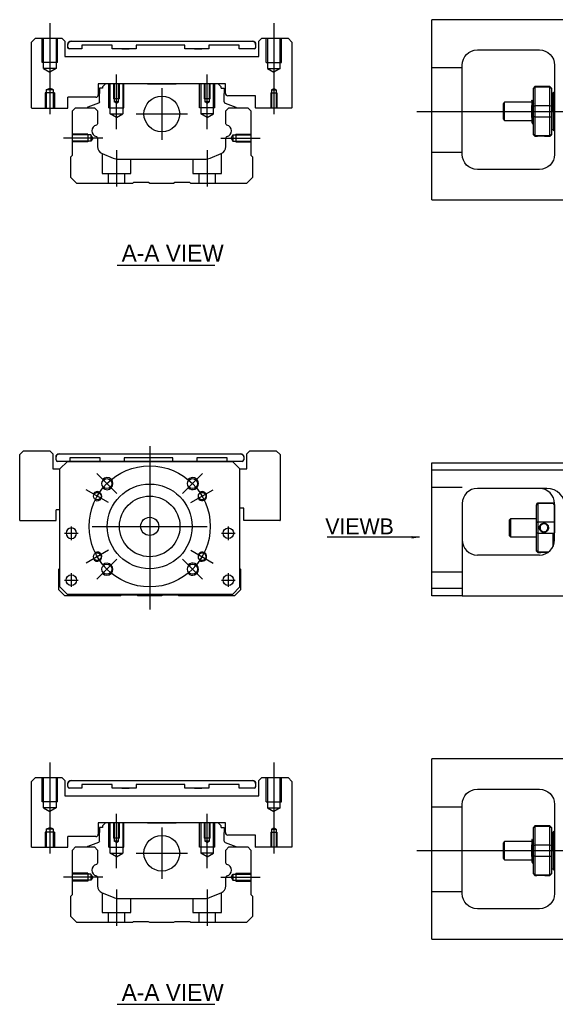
# Model space of a CAD drawing. Header units: millimetres. Extents: x -257 to 3135, y -1556 to 860.
# Tile 213 of 256: x -227 to -50, y -644 to -319. Entities that reach past the tile are written whole.
import ezdxf
from ezdxf.lldxf.tags import DXFTag

# ---------------------------------------------------------------- set-up
doc = ezdxf.new("R2010")
doc.units = ezdxf.units.MM
doc.layers.get('0').update_dxf_attribs({"linetype": 'CONTINUOUS'})
doc.styles.add('CHN', font='txt')
doc.styles.add('DIM-7', font='SIMPLEX.shx', dxfattribs={"width": 0.7, "bigfont": 'chineset.shx'})
tags = doc.linetypes.add('DASHED', pattern=[25.72, 12.86, -12.86]).pattern_tags.tags
tags[6:7] = [DXFTag(74, 4), DXFTag(75, 0), DXFTag(340, '0'), DXFTag(46, 0.0), DXFTag(50, 0.0), DXFTag(44, 0.0), DXFTag(45, 0.0)]
tags[4:5] = [DXFTag(74, 4), DXFTag(75, 0), DXFTag(340, '0'), DXFTag(46, 0.0), DXFTag(50, 0.0), DXFTag(44, 0.0), DXFTag(45, 0.0)]
doc.dimstyles.new('CNS', dxfattribs={"dimtxt": 3.5, "dimasz": 2.5, "dimexe": 1, "dimexo": 1, "dimgap": 1, "dimtad": 1, "dimdsep": 46, "dimtxsty": 'DIM-7', "dimcen": 0.09, "dimclrd": 4, "dimclre": 4, "dimclrt": 1, "dimadec": 0, "dimazin": 0, "dimtfac": 1, "dimtmove": 0, "dimatfit": 3, "dimfxl": 0, "dimtvp": 0.971429, "dimtolj": 1, "dimarcsym": 0})

msp = doc.modelspace()

# ---------------------------------------------------------------- linework, layer by layer
at = {"linetype": 'Continuous'}
for p, q in [((-90.42, -321.05), (-90.42, -318.55)), ((-45.42, -318.55), (-90.42, -318.55)), ((-90.42, -375.55), (-90.42, -321.05)), ((-221.37, -324.7), (-222.66, -325.99)), ((-221.37, -324.7), (-212.66, -324.7)), ((-211.66, -325.7), (-212.66, -324.7)), ((-146.66, -324.7), (-147.66, -325.7)), ((-146.66, -324.7), (-137.95, -324.7)), ((-136.66, -325.99), (-137.95, -324.7)), ((-211.66, -325.7), (-211.66, -330.7)), ((-210.66, -326.7), (-210.66, -326.69)), ((-210.66, -327.7), (-210.66, -326.7)), ((-206.1, -328.2), (-210.16, -328.19)), ((-206.1, -328.2), (-210.16, -328.2)), ((-209.66, -325.69), (-149.66, -325.69)), ((-209.66, -325.7), (-149.66, -325.7)), ((-206.1, -327), (-206.1, -328.2)), ((-206.1, -327), (-206.1, -327)), ((-196.1, -327), (-206.1, -327)), ((-196.1, -327), (-206.1, -327)), ((-196.1, -328.2), (-196.1, -327)), ((-196.1, -327), (-196.1, -327)), ((-188.1, -328.2), (-196.1, -328.2)), ((-188.1, -328.2), (-196.1, -328.2)), ((-192.89, -325.69), (-192.89, -325.7)), ((-192.89, -325.69), (-190.44, -325.69)), ((-192.89, -325.7), (-190.44, -325.7)), ((-192.89, -328.2), (-190.44, -328.2)), ((-190.44, -325.7), (-190.44, -325.69)), ((-190.44, -328.2), (-190.44, -328.2)), ((-188.1, -327), (-188.1, -328.2)), ((-188.1, -327), (-188.1, -327)), ((-172.1, -327), (-188.1, -327)), ((-172.1, -327), (-188.1, -327)), ((-172.1, -328.2), (-172.1, -327)), ((-172.1, -327), (-172.1, -327)), ((-164.1, -328.2), (-172.1, -328.2)), ((-164.1, -328.2), (-172.1, -328.2)), ((-168.89, -325.69), (-168.89, -325.7)), ((-168.89, -325.69), (-166.44, -325.69)), ((-168.89, -325.7), (-166.44, -325.7)), ((-168.89, -328.2), (-166.44, -328.2)), ((-166.44, -325.7), (-166.44, -325.69)), ((-166.44, -328.2), (-166.44, -328.2)), ((-164.1, -327), (-164.1, -326.99)), ((-154.1, -326.99), (-164.1, -326.99)), ((-164.1, -327), (-164.1, -328.2)), ((-154.1, -327), (-164.1, -327)), ((-154.1, -327), (-154.1, -326.99)), ((-154.1, -328.2), (-154.1, -327)), ((-149.16, -328.19), (-154.1, -328.19)), ((-149.16, -328.2), (-154.1, -328.2)), ((-148.66, -326.69), (-148.66, -326.7)), ((-148.66, -326.7), (-148.66, -327.7)), ((-147.66, -330.7), (-147.66, -325.7)), ((-136.66, -325.99), (-136.66, -347.7)), ((-75.42, -328.55), (-54.92, -328.55)), ((-211.66, -330.7), (-147.66, -330.7)), ((-80.42, -363.05), (-80.42, -333.55)), ((-49.92, -333.55), (-49.92, -363.05)), ((-158.66, -339.7), (-200.66, -339.7)), ((-200.66, -339.7), (-200.66, -343.4)), ((-200.23, -341.2), (-200.23, -342.9)), ((-199.23, -341.2), (-200.23, -341.2)), ((-198.23, -339.7), (-199.23, -340.7)), ((-199.23, -340.7), (-199.23, -341.2)), ((-190.36, -339.7), (-198.23, -339.7)), ((-184.36, -339.7), (-174.96, -339.7)), ((-161.09, -339.7), (-168.96, -339.7)), ((-160.09, -340.7), (-161.09, -339.7)), ((-160.09, -341.2), (-160.09, -340.7)), ((-160.09, -341.2), (-159.09, -341.2)), ((-159.09, -341.2), (-159.09, -342.9)), ((-158.66, -342.9), (-158.66, -339.7)), ((-56.42, -340.65), (-56.92, -341.15)), ((-56.92, -341.34), (-56.92, -341.15)), ((-56.92, -347.17), (-56.92, -341.34)), ((-51.42, -340.65), (-56.42, -340.65)), ((-56.42, -340.65), (-56.42, -340.88)), ((-56.42, -340.88), (-56.42, -346.92)), ((-51.42, -340.88), (-56.42, -340.88)), ((-50.92, -341.15), (-51.42, -340.65)), ((-51.42, -340.88), (-51.42, -340.65)), ((-51.42, -346.92), (-51.42, -340.88)), ((-50.92, -341.15), (-50.92, -341.34)), ((-50.92, -341.34), (-50.92, -347.17)), ((-201.46, -344.2), (-210.66, -344.2)), ((-210.66, -347.7), (-210.66, -344.2)), ((-200.23, -345.7), (-200.23, -342.9)), ((-159.09, -345.7), (-159.09, -342.9)), ((-148.66, -343.7), (-157.86, -343.7)), ((-148.66, -347.7), (-148.66, -343.7)), ((-50.42, -342.85), (-50.92, -342.85)), ((-50.42, -348.85), (-50.42, -342.85)), ((-50.42, -342.95), (-50.42, -354.75)), ((-210.71, -347.74), (-210.66, -347.7)), ((-209.21, -348.65), (-208.21, -347.65)), ((-208.21, -347.65), (-201.88, -347.65)), ((-204.27, -347.62), (-204.27, -347.65)), ((-200.56, -346.17), (-204.14, -347.46)), ((-201.88, -347.65), (-200.88, -348.65)), ((-158.76, -346.17), (-155.18, -347.46)), ((-158.53, -348.65), (-157.53, -347.65)), ((-157.53, -347.65), (-151.21, -347.65)), ((-155.05, -347.62), (-155.05, -347.65)), ((-151.21, -347.65), (-150.21, -348.65)), ((-148.66, -347.7), (-148.61, -347.74)), ((-136.71, -347.74), (-148.61, -347.74)), ((-136.71, -347.74), (-136.66, -347.7)), ((-66.42, -345.85), (-66.92, -346.35)), ((-66.92, -346.35), (-66.92, -346.35)), ((-66.92, -346.35), (-66.92, -351.35)), ((-57.42, -345.85), (-66.42, -345.85)), ((-66.42, -351.85), (-66.42, -345.85)), ((-57.42, -350.83), (-57.42, -346.88)), ((-57.04, -345.35), (-57.29, -345.35)), ((-56.92, -348.85), (-56.92, -347.17)), ((-56.42, -346.92), (-56.42, -348.85)), ((-56.42, -346.92), (-51.42, -346.92)), ((-51.42, -348.85), (-51.42, -346.92)), ((-50.92, -347.17), (-50.92, -350.53)), ((-209.21, -363.35), (-209.21, -348.65)), ((-200.88, -348.65), (-200.88, -352.92)), ((-158.53, -352.92), (-158.53, -348.65)), ((-150.21, -348.65), (-150.21, -363.35)), ((-66.92, -351.35), (-66.42, -351.85)), ((-56.92, -350.53), (-56.92, -348.85)), ((-56.92, -356.37), (-56.92, -350.53)), ((-56.42, -348.85), (-56.42, -350.78)), ((-56.42, -350.78), (-56.42, -356.82)), ((-51.42, -350.78), (-56.42, -350.78)), ((-51.42, -350.78), (-51.42, -348.85)), ((-51.42, -356.82), (-51.42, -350.78)), ((-50.92, -350.53), (-50.92, -356.37)), ((-50.42, -348.85), (-50.42, -354.85)), ((-66.42, -351.85), (-57.42, -351.85)), ((-57.25, -352.85), (-57.08, -352.85)), ((-200.88, -357.66), (-200.88, -360.48)), ((-158.53, -360.48), (-158.53, -357.66)), ((-56.92, -356.55), (-56.92, -356.37)), ((-56.92, -356.55), (-56.42, -357.05)), ((-56.42, -356.82), (-56.42, -357.05)), ((-56.42, -356.82), (-51.42, -356.82)), ((-56.42, -357.05), (-55.92, -357.05)), ((-52.91, -357.05), (-51.42, -357.05)), ((-51.42, -357.05), (-50.92, -356.55)), ((-51.42, -357.05), (-51.42, -356.82)), ((-50.92, -354.85), (-50.42, -354.85)), ((-50.92, -356.37), (-50.92, -356.55)), ((-209.71, -363.85), (-209.21, -363.35)), ((-209.71, -370.65), (-209.71, -363.85)), ((-199.34, -362.79), (-195.78, -364.27)), ((-163.64, -364.27), (-160.08, -362.79)), ((-150.21, -363.35), (-149.71, -363.85)), ((-149.71, -363.85), (-149.71, -370.65)), ((-193.86, -364.65), (-165.55, -364.65)), ((-207.71, -372.65), (-209.71, -370.65)), ((-149.71, -370.65), (-151.71, -372.65)), ((-54.92, -368.05), (-75.42, -368.05)), ((-189.36, -372.65), (-207.71, -372.65)), ((-189.01, -372.4), (-189.36, -372.65)), ((-184.01, -372.4), (-189.01, -372.4)), ((-183.66, -372.65), (-184.01, -372.4)), ((-175.76, -372.65), (-183.66, -372.65)), ((-175.41, -372.4), (-175.76, -372.65)), ((-170.41, -372.4), (-175.41, -372.4)), ((-170.06, -372.65), (-170.41, -372.4)), ((-151.71, -372.65), (-170.06, -372.65)), ((-90.42, -378.05), (-90.42, -375.55)), ((-90.42, -378.05), (-45.42, -378.05)), ((-225.32, -461), (-226.61, -462.29)), ((-225.32, -461), (-216.61, -461)), ((-215.61, -462), (-216.61, -461)), ((-215.61, -462), (-215.61, -467)), ((-213.61, -462), (-153.61, -462)), ((-213.61, -462), (-153.61, -462)), ((-150.61, -461), (-151.61, -462)), ((-151.61, -467), (-151.61, -462)), ((-150.61, -461), (-141.9, -461)), ((-140.61, -462.29), (-141.9, -461)), ((-226.61, -484), (-226.61, -462.29)), ((-214.61, -463), (-214.61, -463)), ((-214.61, -464), (-214.61, -463)), ((-210.86, -464.5), (-214.11, -464.5)), ((-213.36, -467), (-210.86, -464.5)), ((-210.86, -464.5), (-213.36, -467)), ((-210.86, -464.5), (-156.36, -464.5)), ((-156.36, -464.5), (-210.86, -464.5)), ((-156.36, -464.5), (-210.86, -464.5)), ((-210.05, -463.3), (-210.05, -464.5)), ((-200.05, -463.3), (-210.05, -463.3)), ((-200.05, -464.5), (-200.05, -463.3)), ((-192.05, -463.3), (-192.05, -464.5)), ((-176.05, -463.3), (-192.05, -463.3)), ((-176.05, -464.5), (-176.05, -463.3)), ((-168.05, -463.3), (-168.05, -464.5)), ((-158.05, -463.3), (-168.05, -463.3)), ((-158.05, -464.5), (-158.05, -463.3)), ((-153.11, -464.5), (-158.05, -464.5)), ((-156.36, -464.5), (-153.86, -467)), ((-153.86, -467), (-156.36, -464.5)), ((-152.61, -463), (-152.61, -463)), ((-152.61, -463), (-152.61, -464)), ((-140.61, -462.29), (-140.61, -484)), ((-90.42, -467.45), (-90.42, -464.95)), ((-90.42, -464.95), (-31.42, -464.95)), ((-215.61, -467), (-213.36, -467)), ((-213.36, -506), (-213.36, -467)), ((-153.86, -506), (-153.86, -467)), ((-153.86, -467), (-151.61, -467)), ((-31.42, -467.45), (-90.42, -467.45)), ((-90.42, -506.45), (-90.42, -467.45)), ((-52.57, -473.45), (-75.42, -473.45)), ((-55.92, -478.75), (-55.42, -478.25)), ((-55.42, -478.25), (-55.42, -478.48)), ((-55.42, -478.25), (-50.42, -478.25)), ((-49.92, -478.75), (-50.42, -478.25)), ((-50.42, -478.48), (-50.42, -478.25)), ((-214.61, -484), (-214.61, -480.5)), ((-213.36, -480.5), (-214.61, -480.5)), ((-152.61, -480), (-153.86, -480)), ((-152.61, -484), (-152.61, -480)), ((-80.42, -478.45), (-80.42, -506.45)), ((-55.92, -478.75), (-55.92, -478.94)), ((-55.92, -484.77), (-55.92, -478.94)), ((-55.42, -478.48), (-55.42, -484.52)), ((-50.42, -478.48), (-55.42, -478.48)), ((-49.92, -490.45), (-49.92, -478.45)), ((-49.92, -478.75), (-49.92, -478.94)), ((-49.92, -478.94), (-49.92, -484.77)), ((-226.61, -484), (-226.56, -484.05)), ((-226.56, -484.05), (-214.66, -484.05)), ((-214.66, -484.05), (-214.61, -484)), ((-152.61, -484), (-152.56, -484.05)), ((-140.66, -484.05), (-152.56, -484.05)), ((-140.66, -484.05), (-140.61, -484)), ((-64.42, -483.45), (-64.92, -483.95)), ((-64.92, -483.95), (-64.92, -486.45)), ((-55.92, -483.45), (-64.42, -483.45)), ((-64.42, -483.45), (-64.42, -489.45)), ((-55.92, -488.13), (-55.92, -484.77)), ((-55.42, -484.52), (-55.42, -488.38)), ((-55.42, -484.52), (-50.42, -484.52)), ((-49.92, -484.77), (-49.92, -488.13)), ((-64.92, -486.45), (-64.92, -488.95)), ((-64.92, -488.95), (-64.42, -489.45)), ((-64.42, -489.45), (-55.92, -489.45)), ((-55.92, -493.97), (-55.92, -488.13)), ((-55.42, -488.38), (-55.42, -494.42)), ((-50.42, -488.38), (-55.42, -488.38)), ((-50.42, -492.63), (-50.42, -488.38)), ((-55.92, -494.15), (-55.92, -493.97)), ((-55.92, -494.15), (-55.42, -494.65)), ((-55.42, -494.42), (-55.42, -494.65)), ((-55.42, -494.42), (-51.88, -494.42)), ((-54.92, -495.45), (-75.42, -495.45)), ((-55.42, -494.65), (-54.92, -494.65)), ((-213.66, -500.15), (-213.36, -499.85)), ((-213.66, -506.95), (-213.66, -500.15)), ((-153.86, -499.95), (-153.66, -500.15)), ((-153.66, -500.15), (-153.66, -506.95)), ((-211.66, -508.95), (-213.66, -506.95)), ((-213.36, -506), (-210.86, -508.5)), ((-210.86, -508.5), (-212.36, -507)), ((-156.36, -508.5), (-153.86, -506)), ((-153.66, -506.95), (-155.66, -508.95)), ((-90.42, -506.45), (-80.42, -506.45)), ((-90.42, -508.95), (-90.42, -506.45)), ((-80.42, -506.45), (-80.42, -508.95)), ((-193.31, -508.95), (-211.66, -508.95)), ((-210.86, -508.5), (-210.86, -508.5)), ((-156.36, -508.5), (-210.86, -508.5)), ((-156.36, -508.5), (-210.86, -508.5)), ((-192.96, -508.7), (-193.31, -508.95)), ((-187.96, -508.7), (-192.96, -508.7)), ((-187.61, -508.95), (-187.96, -508.7)), ((-179.71, -508.95), (-187.61, -508.95)), ((-179.36, -508.7), (-179.71, -508.95)), ((-174.36, -508.7), (-179.36, -508.7)), ((-174.01, -508.95), (-174.36, -508.7)), ((-155.66, -508.95), (-174.01, -508.95)), ((-80.42, -508.95), (-90.42, -508.95)), ((-80.42, -508.95), (-46.42, -508.95)), ((-90.42, -565.35), (-90.42, -562.85)), ((-45.42, -562.85), (-90.42, -562.85)), ((-90.42, -619.85), (-90.42, -565.35)), ((-221.37, -568.99), (-222.66, -570.28)), ((-221.37, -568.99), (-212.66, -568.99)), ((-211.66, -569.99), (-212.66, -568.99)), ((-146.66, -568.99), (-147.66, -569.99)), ((-146.66, -568.99), (-137.95, -568.99)), ((-136.66, -570.28), (-137.95, -568.99)), ((-211.66, -569.99), (-211.66, -574.99)), ((-210.66, -571.99), (-210.66, -570.99)), ((-210.66, -570.99), (-210.66, -570.99)), ((-206.1, -572.49), (-210.16, -572.49)), ((-206.1, -572.49), (-210.16, -572.49)), ((-209.66, -569.99), (-149.66, -569.99)), ((-209.66, -569.99), (-149.66, -569.99)), ((-206.1, -571.29), (-206.1, -572.49)), ((-206.1, -571.29), (-206.1, -571.29)), ((-196.1, -571.29), (-206.1, -571.29)), ((-196.1, -571.29), (-206.1, -571.29)), ((-196.1, -572.49), (-196.1, -571.29)), ((-196.1, -571.29), (-196.1, -571.29)), ((-188.1, -572.49), (-196.1, -572.49)), ((-188.1, -572.49), (-196.1, -572.49)), ((-192.89, -569.99), (-192.89, -569.99)), ((-192.89, -569.99), (-190.44, -569.99)), ((-192.89, -569.99), (-190.44, -569.99)), ((-192.89, -572.49), (-190.44, -572.49)), ((-190.44, -569.99), (-190.44, -569.99)), ((-190.44, -572.49), (-190.44, -572.49)), ((-188.1, -571.29), (-188.1, -572.49)), ((-188.1, -571.29), (-188.1, -571.29)), ((-172.1, -571.29), (-188.1, -571.29)), ((-172.1, -571.29), (-188.1, -571.29)), ((-172.1, -572.49), (-172.1, -571.29)), ((-172.1, -571.29), (-172.1, -571.29)), ((-164.1, -572.49), (-172.1, -572.49)), ((-164.1, -572.49), (-172.1, -572.49)), ((-168.89, -569.99), (-168.89, -569.99)), ((-168.89, -569.99), (-166.44, -569.99)), ((-168.89, -569.99), (-166.44, -569.99)), ((-168.89, -572.49), (-166.44, -572.49)), ((-166.44, -569.99), (-166.44, -569.99)), ((-166.44, -572.49), (-166.44, -572.49)), ((-164.1, -571.29), (-164.1, -572.49)), ((-164.1, -571.29), (-164.1, -571.29)), ((-154.1, -571.29), (-164.1, -571.29)), ((-154.1, -571.29), (-164.1, -571.29)), ((-154.1, -572.49), (-154.1, -571.29)), ((-154.1, -571.29), (-154.1, -571.29)), ((-149.16, -572.49), (-154.1, -572.49)), ((-149.16, -572.49), (-154.1, -572.49)), ((-148.66, -570.99), (-148.66, -571.99)), ((-148.66, -570.99), (-148.66, -570.99)), ((-147.66, -574.99), (-147.66, -569.99)), ((-136.66, -570.28), (-136.66, -591.99)), ((-211.66, -574.99), (-147.66, -574.99)), ((-75.42, -572.85), (-54.92, -572.85)), ((-80.42, -607.35), (-80.42, -577.85)), ((-49.92, -577.85), (-49.92, -607.35)), ((-158.66, -583.99), (-200.66, -583.99)), ((-200.66, -583.99), (-200.66, -587.69)), ((-200.23, -585.49), (-200.23, -587.19)), ((-199.23, -585.49), (-200.23, -585.49)), ((-198.23, -583.99), (-199.23, -584.99)), ((-199.23, -584.99), (-199.23, -585.49)), ((-190.36, -583.99), (-198.23, -583.99)), ((-184.36, -583.99), (-174.96, -583.99)), ((-161.09, -583.99), (-168.96, -583.99)), ((-160.09, -584.99), (-161.09, -583.99)), ((-160.09, -585.49), (-160.09, -584.99)), ((-160.09, -585.49), (-159.09, -585.49)), ((-159.09, -585.49), (-159.09, -587.19)), ((-158.66, -587.19), (-158.66, -583.99)), ((-56.42, -584.95), (-56.92, -585.45)), ((-56.92, -585.63), (-56.92, -585.45)), ((-56.92, -591.47), (-56.92, -585.63)), ((-51.42, -584.95), (-56.42, -584.95)), ((-56.42, -584.95), (-56.42, -585.18)), ((-56.42, -585.18), (-56.42, -591.22)), ((-51.42, -585.18), (-56.42, -585.18)), ((-50.92, -585.45), (-51.42, -584.95)), ((-51.42, -585.18), (-51.42, -584.95)), ((-51.42, -591.22), (-51.42, -585.18)), ((-50.92, -585.45), (-50.92, -585.63)), ((-50.92, -585.63), (-50.92, -591.47)), ((-201.46, -588.49), (-210.66, -588.49)), ((-210.66, -591.99), (-210.66, -588.49)), ((-200.23, -589.99), (-200.23, -587.19)), ((-159.09, -589.99), (-159.09, -587.19)), ((-148.66, -587.99), (-157.86, -587.99)), ((-148.66, -591.99), (-148.66, -587.99)), ((-50.42, -587.15), (-50.92, -587.15)), ((-50.42, -593.15), (-50.42, -587.15)), ((-50.42, -587.25), (-50.42, -599.05)), ((-210.71, -592.04), (-210.66, -591.99)), ((-209.21, -592.94), (-208.21, -591.94)), ((-208.21, -591.94), (-201.88, -591.94)), ((-204.27, -591.92), (-204.27, -591.94)), ((-200.56, -590.46), (-204.14, -591.75)), ((-201.88, -591.94), (-200.88, -592.94)), ((-158.76, -590.46), (-155.18, -591.75)), ((-158.53, -592.94), (-157.53, -591.94)), ((-157.53, -591.94), (-151.21, -591.94)), ((-155.05, -591.92), (-155.05, -591.94)), ((-151.21, -591.94), (-150.21, -592.94)), ((-148.66, -591.99), (-148.61, -592.04)), ((-136.71, -592.04), (-148.61, -592.04)), ((-136.71, -592.04), (-136.66, -591.99)), ((-66.42, -590.15), (-66.92, -590.65)), ((-66.92, -590.65), (-66.92, -590.65)), ((-66.92, -590.65), (-66.92, -595.65)), ((-57.42, -590.15), (-66.42, -590.15)), ((-66.42, -596.15), (-66.42, -590.15)), ((-57.42, -595.13), (-57.42, -591.17)), ((-57.04, -589.65), (-57.29, -589.65)), ((-56.92, -593.15), (-56.92, -591.47)), ((-56.42, -591.22), (-56.42, -593.15)), ((-56.42, -591.22), (-51.42, -591.22)), ((-51.42, -593.15), (-51.42, -591.22)), ((-50.92, -591.47), (-50.92, -594.82)), ((-209.21, -607.64), (-209.21, -592.94)), ((-200.88, -592.94), (-200.88, -597.22)), ((-158.53, -597.22), (-158.53, -592.94)), ((-150.21, -592.94), (-150.21, -607.64)), ((-56.92, -594.82), (-56.92, -593.15)), ((-56.92, -600.66), (-56.92, -594.82)), ((-56.42, -593.15), (-56.42, -595.08)), ((-56.42, -595.08), (-56.42, -601.12)), ((-51.42, -595.08), (-56.42, -595.08)), ((-51.42, -595.08), (-51.42, -593.15)), ((-51.42, -601.12), (-51.42, -595.08)), ((-50.92, -594.82), (-50.92, -600.66)), ((-50.42, -593.15), (-50.42, -599.15)), ((-66.92, -595.65), (-66.42, -596.15)), ((-66.42, -596.15), (-57.42, -596.15)), ((-57.25, -597.15), (-57.08, -597.15)), ((-56.92, -600.85), (-56.92, -600.66)), ((-56.92, -600.85), (-56.42, -601.35)), ((-56.42, -601.12), (-56.42, -601.35)), ((-56.42, -601.12), (-51.42, -601.12)), ((-56.42, -601.35), (-55.92, -601.35)), ((-52.91, -601.35), (-51.42, -601.35)), ((-51.42, -601.35), (-50.92, -600.85)), ((-51.42, -601.35), (-51.42, -601.12)), ((-50.92, -599.15), (-50.42, -599.15)), ((-50.92, -600.66), (-50.92, -600.85)), ((-200.88, -601.96), (-200.88, -604.77)), ((-158.53, -604.77), (-158.53, -601.96)), ((-209.71, -608.14), (-209.21, -607.64)), ((-209.71, -614.94), (-209.71, -608.14)), ((-199.34, -607.08), (-195.78, -608.56)), ((-163.64, -608.56), (-160.08, -607.08)), ((-150.21, -607.64), (-149.71, -608.14)), ((-149.71, -608.14), (-149.71, -614.94)), ((-193.86, -608.94), (-165.55, -608.94)), ((-207.71, -616.94), (-209.71, -614.94)), ((-149.71, -614.94), (-151.71, -616.94)), ((-54.92, -612.35), (-75.42, -612.35)), ((-189.36, -616.94), (-207.71, -616.94)), ((-189.01, -616.69), (-189.36, -616.94)), ((-184.01, -616.69), (-189.01, -616.69)), ((-183.66, -616.94), (-184.01, -616.69)), ((-175.76, -616.94), (-183.66, -616.94)), ((-175.41, -616.69), (-175.76, -616.94)), ((-170.41, -616.69), (-175.41, -616.69)), ((-170.06, -616.94), (-170.41, -616.69)), ((-151.71, -616.94), (-170.06, -616.94)), ((-90.42, -622.35), (-90.42, -619.85)), ((-90.42, -622.35), (-45.42, -622.35))]:
    msp.add_line(p, q, dxfattribs=at)
at = {"ltscale": 0.1}
for p, q in [((-216.66, -319.7), (-216.66, -349.74)), ((-142.66, -319.7), (-142.66, -349.74)), ((-194.66, -354.7), (-194.66, -336.7)), ((-164.66, -354.7), (-164.66, -336.7)), ((-199.11, -357.65), (-212.11, -357.65)), ((-160.21, -357.65), (-147.21, -357.65)), ((-194.66, -361.65), (-194.66, -373.65)), ((-164.66, -361.65), (-164.66, -373.65)), ((-216.66, -563.99), (-216.66, -594.04)), ((-142.66, -563.99), (-142.66, -594.04)), ((-194.66, -598.99), (-194.66, -580.99)), ((-164.66, -598.99), (-164.66, -580.99)), ((-199.11, -601.94), (-212.11, -601.94)), ((-160.21, -601.94), (-147.21, -601.94)), ((-194.66, -605.94), (-194.66, -617.94)), ((-164.66, -605.94), (-164.66, -617.94))]:
    msp.add_line(p, q, dxfattribs=at)
at = {"linetype": 'DASHED', "ltscale": 0.3}
for p, q in [((-219.16, -332.7), (-219.16, -324.7)), ((-218.76, -334.7), (-218.76, -324.7)), ((-214.56, -324.7), (-214.56, -334.7)), ((-214.16, -332.7), (-214.16, -324.7)), ((-145.16, -332.7), (-145.16, -324.7)), ((-144.76, -324.7), (-144.76, -334.7)), ((-140.56, -334.7), (-140.56, -324.7)), ((-140.16, -332.7), (-140.16, -324.7)), ((-214.16, -332.7), (-219.16, -332.7)), ((-214.56, -334.7), (-218.76, -334.7)), ((-218.76, -334.7), (-216.66, -335.91)), ((-214.56, -334.7), (-216.66, -335.91)), ((-145.16, -332.7), (-140.16, -332.7)), ((-144.76, -334.7), (-140.56, -334.7)), ((-144.76, -334.7), (-142.66, -335.91)), ((-140.56, -334.7), (-142.66, -335.91)), ((-80.42, -334.44), (-90.42, -334.44)), ((-80.42, -362.44), (-90.42, -362.44)), ((-80.42, -473.09), (-90.42, -473.09)), ((-80.42, -501.09), (-90.42, -501.09)), ((-219.16, -576.99), (-219.16, -568.99)), ((-218.76, -578.99), (-218.76, -568.99)), ((-214.56, -568.99), (-214.56, -578.99)), ((-214.16, -576.99), (-214.16, -568.99)), ((-145.16, -576.99), (-145.16, -568.99)), ((-144.76, -568.99), (-144.76, -578.99)), ((-140.56, -578.99), (-140.56, -568.99)), ((-140.16, -576.99), (-140.16, -568.99)), ((-214.16, -576.99), (-219.16, -576.99)), ((-214.56, -578.99), (-218.76, -578.99)), ((-218.76, -578.99), (-216.66, -580.2)), ((-214.56, -578.99), (-216.66, -580.2)), ((-145.16, -576.99), (-140.16, -576.99)), ((-144.76, -578.99), (-140.56, -578.99)), ((-144.76, -578.99), (-142.66, -580.2)), ((-140.56, -578.99), (-142.66, -580.2)), ((-80.42, -578.74), (-90.42, -578.74)), ((-80.42, -606.74), (-90.42, -606.74))]:
    msp.add_line(p, q, dxfattribs=at)
for p, q in [((-222.66, -347.7), (-222.66, -325.99)), ((-222.66, -347.7), (-222.61, -347.74)), ((-222.61, -347.74), (-210.71, -347.74)), ((-95.42, -348.85), (72.88, -348.85)), ((-194.42, -399.63), (-162.18, -399.63)), ((-211.8, -488.25), (-207.3, -488.25)), ((-211.8, -488.25), (-207.3, -488.25)), ((-159.92, -488.25), (-155.42, -488.25)), ((-159.92, -488.25), (-155.42, -488.25)), ((-211.8, -503.75), (-207.3, -503.75)), ((-211.8, -503.75), (-207.3, -503.75)), ((-159.92, -503.75), (-155.42, -503.75)), ((-159.92, -503.75), (-155.42, -503.75)), ((-222.66, -591.99), (-222.66, -570.28)), ((-222.66, -591.99), (-222.61, -592.04)), ((-222.61, -592.04), (-210.71, -592.04)), ((-95.42, -593.15), (72.88, -593.15)), ((-194.42, -643.92), (-162.18, -643.92))]:
    msp.add_line(p, q)
at = {"linetype": 'DASHED', "ltscale": 0.1}
for p, q in [((-217.83, -341.74), (-216.66, -341.17)), ((-215.48, -341.74), (-216.66, -341.17)), ((-197.16, -347.7), (-197.16, -339.7)), ((-196.73, -349.7), (-196.73, -339.7)), ((-195.66, -339.7), (-195.66, -344.7)), ((-195.4, -339.7), (-195.4, -345.7)), ((-193.92, -345.7), (-193.92, -339.7)), ((-193.66, -344.7), (-193.66, -339.7)), ((-192.59, -339.7), (-192.59, -349.7)), ((-192.16, -347.7), (-192.16, -339.7)), ((-167.16, -347.7), (-167.16, -339.7)), ((-166.73, -339.7), (-166.73, -349.7)), ((-165.66, -339.7), (-165.66, -344.7)), ((-165.4, -339.7), (-165.4, -345.7)), ((-163.92, -345.7), (-163.92, -339.7)), ((-163.66, -344.7), (-163.66, -339.7)), ((-162.59, -349.7), (-162.59, -339.7)), ((-162.16, -347.7), (-162.16, -339.7)), ((-143.4, -341.74), (-142.66, -341.32)), ((-141.92, -341.74), (-142.66, -341.32)), ((-215.16, -342.74), (-218.16, -342.74)), ((-218.16, -342.74), (-218.16, -347.74)), ((-217.83, -341.74), (-217.83, -347.74)), ((-215.48, -341.74), (-217.83, -341.74)), ((-215.48, -347.74), (-215.48, -341.74)), ((-215.16, -342.74), (-215.16, -347.74)), ((-193.66, -344.7), (-195.66, -344.7)), ((-163.66, -344.7), (-165.66, -344.7)), ((-143.66, -342.74), (-141.66, -342.74)), ((-143.66, -342.74), (-143.66, -347.74)), ((-143.4, -341.74), (-141.92, -341.74)), ((-143.4, -341.74), (-143.4, -347.74)), ((-141.92, -341.74), (-141.92, -347.74)), ((-141.66, -342.74), (-141.66, -347.74)), ((-197.16, -347.7), (-192.16, -347.7)), ((-194.66, -346.12), (-195.4, -345.69)), ((-193.92, -345.7), (-195.4, -345.7)), ((-194.66, -346.12), (-193.92, -345.69)), ((-162.16, -347.7), (-167.16, -347.7)), ((-164.66, -346.12), (-165.4, -345.69)), ((-163.92, -345.7), (-165.4, -345.7)), ((-164.66, -346.12), (-163.92, -345.69)), ((-196.73, -349.7), (-192.59, -349.7)), ((-194.66, -350.89), (-196.73, -349.7)), ((-194.66, -350.89), (-192.59, -349.7)), ((-162.59, -349.7), (-166.73, -349.7)), ((-164.66, -350.89), (-166.73, -349.7)), ((-164.66, -350.89), (-162.59, -349.7)), ((-204.08, -356.35), (-209.08, -356.35)), ((-203.08, -356.64), (-209.08, -356.64)), ((-204.08, -356.35), (-204.08, -358.95)), ((-203.08, -356.64), (-203.08, -358.66)), ((-202.49, -357.65), (-203.08, -356.64)), ((-202.49, -357.65), (-203.08, -358.66)), ((-156.79, -357.65), (-156.21, -356.64)), ((-156.79, -357.65), (-156.21, -358.66)), ((-156.21, -356.64), (-156.21, -358.66)), ((-156.21, -356.64), (-150.21, -356.64)), ((-155.21, -356.35), (-155.21, -358.95)), ((-155.21, -356.35), (-150.21, -356.35)), ((-203.08, -358.66), (-209.08, -358.66)), ((-204.08, -358.95), (-209.08, -358.95)), ((-204.08, -358.72), (-204.08, -358.77)), ((-156.21, -358.66), (-150.21, -358.66)), ((-155.21, -358.72), (-155.21, -358.77)), ((-155.21, -358.95), (-150.21, -358.95)), ((-199.41, -362.77), (-199.41, -369.35)), ((-159.91, -369.35), (-159.91, -362.71)), ((-189.91, -369.35), (-189.91, -364.65)), ((-169.41, -364.65), (-169.41, -369.35)), ((-199.41, -369.35), (-189.91, -369.35)), ((-197.41, -369.35), (-197.41, -372.65)), ((-191.91, -372.65), (-191.91, -369.35)), ((-169.41, -369.35), (-159.91, -369.35)), ((-167.41, -369.35), (-167.41, -372.65)), ((-161.91, -372.65), (-161.91, -369.35)), ((-217.83, -586.04), (-216.66, -585.47)), ((-215.48, -586.04), (-216.66, -585.47)), ((-197.16, -591.99), (-197.16, -583.99)), ((-196.73, -593.99), (-196.73, -583.99)), ((-195.66, -583.99), (-195.66, -588.99)), ((-195.4, -583.99), (-195.4, -589.99)), ((-193.92, -589.99), (-193.92, -583.99)), ((-193.66, -588.99), (-193.66, -583.99)), ((-192.59, -583.99), (-192.59, -593.99)), ((-192.16, -591.99), (-192.16, -583.99)), ((-167.16, -591.99), (-167.16, -583.99)), ((-166.73, -583.99), (-166.73, -593.99)), ((-165.66, -583.99), (-165.66, -588.99)), ((-165.4, -583.99), (-165.4, -589.99)), ((-163.92, -589.99), (-163.92, -583.99)), ((-163.66, -588.99), (-163.66, -583.99)), ((-162.59, -593.99), (-162.59, -583.99)), ((-162.16, -591.99), (-162.16, -583.99)), ((-143.4, -586.04), (-142.66, -585.61)), ((-141.92, -586.04), (-142.66, -585.61)), ((-215.16, -587.04), (-218.16, -587.04)), ((-218.16, -587.04), (-218.16, -592.04)), ((-217.83, -586.04), (-217.83, -592.04)), ((-215.48, -586.04), (-217.83, -586.04)), ((-215.48, -592.04), (-215.48, -586.04)), ((-215.16, -587.04), (-215.16, -592.04)), ((-143.66, -587.04), (-141.66, -587.04)), ((-143.66, -587.04), (-143.66, -592.04)), ((-143.4, -586.04), (-141.92, -586.04)), ((-143.4, -586.04), (-143.4, -592.04)), ((-141.92, -586.04), (-141.92, -592.04)), ((-141.66, -587.04), (-141.66, -592.04)), ((-197.16, -591.99), (-192.16, -591.99)), ((-193.66, -588.99), (-195.66, -588.99)), ((-193.92, -589.99), (-195.4, -589.99)), ((-194.66, -590.42), (-195.4, -589.99)), ((-194.66, -590.42), (-193.92, -589.99)), ((-162.16, -591.99), (-167.16, -591.99)), ((-163.66, -588.99), (-165.66, -588.99)), ((-163.92, -589.99), (-165.4, -589.99)), ((-164.66, -590.42), (-165.4, -589.99)), ((-164.66, -590.42), (-163.92, -589.99)), ((-196.73, -593.99), (-192.59, -593.99)), ((-194.66, -595.18), (-196.73, -593.99)), ((-194.66, -595.18), (-192.59, -593.99)), ((-162.59, -593.99), (-166.73, -593.99)), ((-164.66, -595.18), (-166.73, -593.99)), ((-164.66, -595.18), (-162.59, -593.99)), ((-204.08, -600.64), (-209.08, -600.64)), ((-203.08, -600.94), (-209.08, -600.94)), ((-204.08, -600.64), (-204.08, -603.24)), ((-203.08, -600.94), (-203.08, -602.95)), ((-202.49, -601.94), (-203.08, -600.94)), ((-156.79, -601.94), (-156.21, -600.94)), ((-156.21, -600.94), (-156.21, -602.95)), ((-156.21, -600.94), (-150.21, -600.94)), ((-155.21, -600.64), (-155.21, -603.24)), ((-155.21, -600.64), (-150.21, -600.64)), ((-203.08, -602.95), (-209.08, -602.95)), ((-204.08, -603.24), (-209.08, -603.24)), ((-204.08, -603.02), (-204.08, -603.07)), ((-202.49, -601.94), (-203.08, -602.95)), ((-156.79, -601.94), (-156.21, -602.95)), ((-156.21, -602.95), (-150.21, -602.95)), ((-155.21, -603.02), (-155.21, -603.07)), ((-155.21, -603.24), (-150.21, -603.24)), ((-199.41, -607.07), (-199.41, -613.64)), ((-159.91, -613.64), (-159.91, -607.01)), ((-189.91, -613.64), (-189.91, -608.94)), ((-169.41, -608.94), (-169.41, -613.64)), ((-199.41, -613.64), (-189.91, -613.64)), ((-197.41, -613.64), (-197.41, -616.94)), ((-191.91, -616.94), (-191.91, -613.64)), ((-169.41, -613.64), (-159.91, -613.64)), ((-167.41, -613.64), (-167.41, -616.94)), ((-161.91, -616.94), (-161.91, -613.64))]:
    msp.add_line(p, q, dxfattribs=at)
at = {"ltscale": 0.3}
for p, q in [((-179.66, -341.2), (-179.66, -358.2)), ((-188.16, -349.7), (-171.16, -349.7)), ((-183.66, -459.5), (-183.66, -513.5)), ((-194.51, -475.15), (-201.09, -468.57)), ((-172.81, -475.15), (-166.23, -468.57)), ((-197.3, -478.13), (-204.66, -473.88)), ((-170.02, -478.13), (-162.66, -473.88)), ((-209.55, -490.5), (-209.55, -486)), ((-209.55, -490.5), (-209.55, -486)), ((-202.66, -486), (-164.66, -486)), ((-157.67, -490.5), (-157.67, -486)), ((-157.67, -490.5), (-157.67, -486)), ((-197.3, -493.88), (-204.66, -498.13)), ((-170.02, -493.88), (-162.66, -498.13)), ((-194.51, -496.85), (-201.09, -503.43)), ((-172.81, -496.85), (-166.23, -503.43)), ((-209.55, -506), (-209.55, -501.5)), ((-209.55, -506), (-209.55, -501.5)), ((-157.67, -506), (-157.67, -501.5)), ((-157.67, -506), (-157.67, -501.5)), ((-179.66, -585.49), (-179.66, -602.49)), ((-188.16, -593.99), (-171.16, -593.99))]:
    msp.add_line(p, q, dxfattribs=at)
at = {"linetype": 'DASHED'}
for p, q in [((-57.29, -345.35), (-57.29, -345.35)), ((-210.86, -464.5), (-210.86, -464.5)), ((-210.05, -463.3), (-210.05, -463.3)), ((-200.05, -463.3), (-200.05, -463.3)), ((-200.05, -464.5), (-200.05, -464.5)), ((-194.39, -464.5), (-196.84, -464.5)), ((-192.05, -463.3), (-192.05, -463.3)), ((-192.05, -464.5), (-192.05, -464.5)), ((-176.05, -463.3), (-176.05, -463.3)), ((-176.05, -464.5), (-176.05, -464.5)), ((-172.84, -464.5), (-170.39, -464.5)), ((-168.05, -463.3), (-168.05, -463.3)), ((-168.05, -464.5), (-168.05, -464.5)), ((-158.05, -463.3), (-158.05, -463.3)), ((-156.36, -464.5), (-156.36, -464.5)), ((-213.36, -467), (-213.36, -467)), ((-153.86, -467), (-153.86, -467)), ((-52.42, -473.45), (-52.57, -473.45)), ((-211.3, -488.25), (-211.3, -488.25)), ((-207.8, -488.25), (-207.8, -488.25)), ((-159.42, -488.25), (-159.42, -488.25)), ((-155.92, -488.25), (-155.92, -488.25)), ((-213.36, -491.5), (-213.36, -491.5)), ((-153.86, -491.5), (-153.86, -491.5)), ((-211.3, -503.75), (-211.3, -503.75)), ((-207.8, -503.75), (-207.8, -503.75)), ((-212.36, -507), (-212.36, -507)), ((-153.86, -506), (-154.86, -507)), ((-154.86, -507), (-154.86, -507)), ((-156.36, -508.5), (-156.36, -508.5)), ((-57.29, -589.65), (-57.29, -589.65))]:
    msp.add_line(p, q, dxfattribs=at)
at = {"linetype": 'Continuous'}
for centre, radius in [((-179.66, -349.7), 5.9), ((-197.8, -471.86), 1.65), ((-169.52, -471.86), 1.65), ((-200.98, -476), 1.25), ((-183.66, -486), 14), ((-166.34, -476), 1.25), ((-183.66, -486), 10), ((-183.66, -486), 3), ((-157.67, -488.25), 1.75), ((-200.98, -496), 1.25), ((-166.34, -496), 1.25), ((-197.8, -500.14), 1.65), ((-169.52, -500.14), 1.65), ((-209.55, -503.75), 1.75), ((-157.67, -503.75), 1.75), ((-179.66, -593.99), 5.9)]:
    msp.add_circle(centre, radius, dxfattribs=at)
at = {"ltscale": 0.3}
msp.add_circle((-183.66, -486), 20, dxfattribs=at)
at = {"linetype": 'Continuous', "extrusion": (0, 0, -1)}
msp.add_circle((209.55, -488.25), 1.75, dxfattribs=at)
for centre, radius, start, end in [((209.66, -326.69), 1, 0, 90), ((210.16, -327.69), 0.5, 270.03, 0), ((149.66, -326.69), 1, 90, 180), ((149.16, -327.69), 0.5, 180, 270), ((75.42, -333.55), 5, 0, 90), ((54.92, -333.55), 5, 90, 180), ((200.73, -345.7), 0.5, 180, 250.1017), ((155.25, -347.65), 0.2, 109.8983, 172.0917), ((201.38, -352.92), 0.5, 180, 249.8105), ((158.03, -352.92), 0.5, 290.1895, 0), ((201.38, -357.66), 0.5, 110.1895, 180), ((158.03, -357.66), 0.5, 0, 69.8105), ((75.42, -363.05), 5, 270, 0), ((54.92, -363.05), 5, 180, 270), ((213.61, -463), 1, 0, 90), ((153.61, -463), 1, 90, 180), ((209.66, -570.99), 1, 0, 90), ((210.16, -571.99), 0.5, 270.03, 0), ((149.66, -570.99), 1, 90, 180), ((149.16, -571.99), 0.5, 180, 270), ((75.42, -577.85), 5, 0, 90), ((54.92, -577.85), 5, 90, 180), ((200.73, -589.99), 0.5, 180, 250.1017), ((155.25, -591.94), 0.2, 109.8983, 172.0917), ((201.38, -597.22), 0.5, 180, 249.8105), ((158.03, -597.22), 0.5, 290.1895, 0), ((201.38, -601.96), 0.5, 110.1895, 180), ((158.03, -601.96), 0.5, 0, 69.8105), ((75.42, -607.35), 5, 270, 0), ((54.92, -607.35), 5, 180, 270)]:
    msp.add_arc(centre, radius, start, end, dxfattribs=at)
at = {"linetype": 'Continuous'}
for centre, radius, start, end in [((-209.66, -326.7), 1, 90, 180), ((-210.16, -327.7), 0.5, 180, 269.97), ((-149.66, -326.7), 1, 0, 90), ((-149.16, -327.7), 0.5, 270, 0), ((-201.46, -343.4), 0.8, 270, 0), ((-157.86, -342.9), 0.8, 180, 270), ((-49.92, -342.95), 0.5, 90, 180), ((-204.07, -347.65), 0.2, 109.8983, 172.0917), ((-158.59, -345.7), 0.5, 180, 250.1017), ((-200.89, -355.29), 1.93, 99.5288, 260.4712), ((-158.53, -355.29), 1.93, 279.5288, 80.4712), ((-49.92, -354.75), 0.5, 180, 270), ((-198.38, -360.48), 2.5, 180, 247.4572), ((-161.03, -360.48), 2.5, 292.5428, 0), ((-193.86, -359.65), 5, 247.4572, 270), ((-165.55, -359.65), 5, 270, 292.5428), ((-213.61, -463), 1, 90, 180), ((-153.61, -463), 1, 0, 90), ((-214.11, -464), 0.5, 180, 269.97), ((-153.11, -464), 0.5, 270, 0), ((-75.42, -478.45), 5, 90, 180), ((-54.92, -478.45), 5, 0, 90), ((-75.42, -490.45), 5, 180, 270), ((-54.92, -490.45), 5, 270, 0), ((-209.66, -570.99), 1, 90, 180), ((-210.16, -571.99), 0.5, 180, 269.97), ((-149.66, -570.99), 1, 0, 90), ((-149.16, -571.99), 0.5, 270, 0), ((-201.46, -587.69), 0.8, 270, 0), ((-157.86, -587.19), 0.8, 180, 270), ((-49.92, -587.25), 0.5, 90, 180), ((-204.07, -591.94), 0.2, 109.8983, 172.0917), ((-158.59, -589.99), 0.5, 180, 250.1017), ((-200.89, -599.59), 1.93, 99.5288, 260.4712), ((-158.53, -599.59), 1.93, 279.5288, 80.4712), ((-49.92, -599.05), 0.5, 180, 270), ((-198.38, -604.77), 2.5, 180, 247.4572), ((-161.03, -604.77), 2.5, 292.5428, 0), ((-193.86, -603.94), 5, 247.4572, 270), ((-165.55, -603.94), 5, 270, 292.5428)]:
    msp.add_arc(centre, radius, start, end, dxfattribs=at)
for centre, radius, start, end in [((-197.8, -471.86), 2, 227.8658, 135), ((-169.52, -471.86), 2, 225, 137.8658), ((-200.98, -476), 1.5, 242.1491, 150), ((-166.34, -476), 1.5, 210, 122.1491), ((-200.98, -496), 1.5, 210, 117.8509), ((-166.34, -496), 1.5, 237.8509, 150), ((-197.8, -500.14), 2, 225, 132.134), ((-169.52, -500.14), 2, 222.1342, 135)]:
    msp.add_arc(centre, radius, start, end)
at = {"linetype": 'DASHED'}
msp.add_arc((-52.42, -479.45), 6, 0, 90, dxfattribs=at)
at = {"linetype": 'Continuous'}
msp.add_ellipse((-52.42, -479.45), major_axis=(4.24, 4.24), ratio=1, start_param=5.497787, end_param=7.068583, dxfattribs=at)
for points, degree in [([(-56.92, -341.34), (-56.75, -341.18), (-56.58, -341.03), (-56.42, -340.88)], 3), ([(-51.42, -340.88), (-51.25, -341.03), (-51.08, -341.18), (-50.92, -341.34)], 3), ([(-57.28, -345.37), (-57.4, -345.16)], 1), ([(-56.92, -345.13), (-56.98, -345.24), (-57.05, -345.35)], 2), ([(-56.92, -347.17), (-56.75, -347.09), (-56.58, -347.01), (-56.42, -346.92)], 3), ([(-51.42, -346.92), (-51.25, -347.01), (-51.08, -347.09), (-50.92, -347.17)], 3), ([(-56.42, -350.78), (-56.58, -350.7), (-56.75, -350.61), (-56.92, -350.53)], 3), ([(-51.42, -350.78), (-51.25, -350.7), (-51.08, -350.61), (-50.92, -350.53)], 3), ([(-57.43, -352.55), (-57.34, -352.7), (-57.26, -352.85)], 2), ([(-57.08, -352.85), (-57, -352.71), (-56.92, -352.57)], 2), ([(-56.42, -356.82), (-56.58, -356.67), (-56.75, -356.52), (-56.92, -356.37)], 3), ([(-51.42, -356.82), (-51.25, -356.67), (-51.08, -356.52), (-50.92, -356.37)], 3), ([(-52.42, -473.45), (-52.47, -473.45), (-52.52, -473.45), (-52.57, -473.45)], 3), ([(-55.42, -478.48), (-55.58, -478.63), (-55.75, -478.78), (-55.92, -478.94)], 3), ([(-50.42, -478.48), (-50.25, -478.63), (-50.08, -478.78), (-49.92, -478.94)], 3), ([(-55.42, -484.52), (-55.58, -484.61), (-55.75, -484.69), (-55.92, -484.77)], 3), ([(-50.42, -484.52), (-50.25, -484.61), (-50.08, -484.69), (-49.92, -484.77)], 3), ([(-55.42, -488.38), (-55.58, -488.3), (-55.75, -488.21), (-55.92, -488.13)], 3), ([(-49.92, -488.13), (-50.08, -488.21), (-50.25, -488.3), (-50.42, -488.38)], 3), ([(-55.42, -494.42), (-55.58, -494.27), (-55.75, -494.12), (-55.92, -493.97)], 3), ([(-56.92, -585.63), (-56.75, -585.48), (-56.58, -585.33), (-56.42, -585.18)], 3), ([(-51.42, -585.18), (-51.25, -585.33), (-51.08, -585.48), (-50.92, -585.63)], 3), ([(-57.28, -589.66), (-57.4, -589.45)], 1), ([(-56.92, -589.42), (-56.98, -589.54), (-57.05, -589.65)], 2), ([(-56.92, -591.47), (-56.75, -591.39), (-56.58, -591.3), (-56.42, -591.22)], 3), ([(-51.42, -591.22), (-51.25, -591.3), (-51.08, -591.39), (-50.92, -591.47)], 3), ([(-56.42, -595.08), (-56.58, -594.99), (-56.75, -594.91), (-56.92, -594.82)], 3), ([(-51.42, -595.08), (-51.25, -594.99), (-51.08, -594.91), (-50.92, -594.82)], 3), ([(-57.43, -596.85), (-57.34, -597), (-57.26, -597.14)], 2), ([(-57.08, -597.14), (-57, -597.01), (-56.92, -596.87)], 2), ([(-56.42, -601.12), (-56.58, -600.97), (-56.75, -600.81), (-56.92, -600.66)], 3), ([(-51.42, -601.12), (-51.25, -600.97), (-51.08, -600.81), (-50.92, -600.66)], 3)]:
    msp.add_open_spline(points, degree=degree, dxfattribs=at)
for points, knots in [([(-57.42, -345.14), (-57.42, -345.17), (-57.42, -345.27), (-57.42, -345.58), (-57.42, -345.82), (-57.42, -346.33), (-57.42, -346.59), (-57.42, -346.88)], [0, 0, 0, 0, 0.341605, 0.341605, 0.709042, 0.709042, 1, 1, 1, 1]), ([(-57.08, -352.85), (-57.09, -352.85), (-57.1, -352.84), (-57.12, -352.76), (-57.14, -352.63), (-57.18, -352.23), (-57.19, -351.95), (-57.23, -351.31), (-57.25, -350.93), (-57.29, -350.11), (-57.3, -349.67), (-57.34, -348.77), (-57.35, -348.32), (-57.39, -347.53), (-57.4, -347.19), (-57.42, -346.88)], [0, 0, 0, 0, 0.062674, 0.062674, 0.22432, 0.22432, 0.386002, 0.386002, 0.547651, 0.547651, 0.70934, 0.70934, 0.870988, 0.870988, 1, 1, 1, 1]), ([(-56.92, -351.36), (-56.93, -351.1), (-56.95, -350.79), (-56.99, -350.1), (-57.01, -349.71), (-57.04, -348.94), (-57.06, -348.53), (-57.1, -347.77), (-57.11, -347.39), (-57.15, -346.72), (-57.17, -346.41), (-57.2, -345.91), (-57.22, -345.71), (-57.25, -345.46), (-57.27, -345.39), (-57.28, -345.36)], [0, 0, 0, 0, 0.142488, 0.142488, 0.289539, 0.289539, 0.436554, 0.436554, 0.583581, 0.583581, 0.730615, 0.730615, 0.877631, 0.877631, 1, 1, 1, 1]), ([(-57.04, -345.35), (-57.02, -345.35), (-57.01, -345.4), (-56.97, -345.62), (-56.95, -345.8), (-56.93, -346.13), (-56.92, -346.22), (-56.92, -346.33)], [0, 0, 0, 0, 0.388824, 0.388824, 0.829994, 0.829994, 1, 1, 1, 1]), ([(-57.42, -350.83), (-57.42, -351.2), (-57.42, -351.54), (-57.42, -352.06), (-57.42, -352.27), (-57.42, -352.51), (-57.42, -352.57), (-57.42, -352.57)], [0, 0, 0, 0, 0.355488, 0.355488, 0.70353, 0.70353, 1, 1, 1, 1]), ([(-57.42, -350.83), (-57.4, -351.22), (-57.38, -351.58), (-57.35, -352.17), (-57.33, -352.41), (-57.29, -352.74), (-57.28, -352.83), (-57.26, -352.85), (-57.25, -352.85), (-57.25, -352.85)], [0, 0, 0, 0, 0.320659, 0.320659, 0.641321, 0.641321, 0.962057, 0.962057, 1, 1, 1, 1]), ([(-55.92, -357.05), (-55.92, -357.05), (-55.89, -357.05), (-55.78, -357.02), (-55.69, -357.01), (-55.48, -356.98), (-55.34, -356.96), (-55.05, -356.93), (-54.89, -356.92), (-54.56, -356.9), (-54.38, -356.9), (-54.06, -356.91), (-53.91, -356.92), (-53.62, -356.94), (-53.48, -356.96), (-53.25, -356.99), (-53.15, -357.01), (-53, -357.04), (-52.95, -357.05), (-52.92, -357.05), (-52.91, -357.05), (-52.91, -357.05)], [0, 0, 0, 0, 0.109357, 0.109357, 0.21915, 0.21915, 0.330451, 0.330451, 0.436162, 0.436162, 0.542186, 0.542186, 0.640015, 0.640015, 0.743853, 0.743853, 0.849113, 0.849113, 0.958413, 0.958413, 1, 1, 1, 1]), ([(-54.92, -486.45), (-54.92, -486.28), (-54.89, -486.1), (-54.78, -485.77), (-54.69, -485.61), (-54.48, -485.33), (-54.34, -485.21), (-54.05, -485.03), (-53.89, -484.97), (-53.56, -484.89), (-53.38, -484.89), (-53.06, -484.93), (-52.91, -484.98), (-52.62, -485.12), (-52.48, -485.22), (-52.25, -485.46), (-52.15, -485.6), (-52, -485.91), (-51.95, -486.08), (-51.92, -486.32), (-51.91, -486.38), (-51.91, -486.45)], [0, 0, 0, 0, 0.109357, 0.109357, 0.21915, 0.21915, 0.330451, 0.330451, 0.436162, 0.436162, 0.542186, 0.542186, 0.640015, 0.640015, 0.743853, 0.743853, 0.849113, 0.849113, 0.958413, 0.958413, 1, 1, 1, 1]), ([(-51.91, -486.45), (-51.91, -486.63), (-51.94, -486.8), (-52.06, -487.14), (-52.14, -487.29), (-52.36, -487.57), (-52.5, -487.69), (-52.79, -487.87), (-52.95, -487.94), (-53.28, -488.01), (-53.45, -488.02), (-53.78, -487.97), (-53.93, -487.92), (-54.22, -487.78), (-54.35, -487.68), (-54.59, -487.44), (-54.69, -487.3), (-54.84, -487), (-54.89, -486.82), (-54.92, -486.58), (-54.92, -486.52), (-54.92, -486.45)], [0, 0, 0, 0, 0.109681, 0.109681, 0.219848, 0.219848, 0.331471, 0.331471, 0.436803, 0.436803, 0.542595, 0.542595, 0.640477, 0.640477, 0.744315, 0.744315, 0.8492, 0.8492, 0.95844, 0.95844, 1, 1, 1, 1]), ([(-52.12, -486.45), (-52.12, -486.33), (-52.13, -486.2), (-52.21, -485.95), (-52.27, -485.82), (-52.44, -485.58), (-52.54, -485.48), (-52.78, -485.31), (-52.91, -485.24), (-53.19, -485.16), (-53.34, -485.15), (-53.63, -485.16), (-53.77, -485.19), (-54.04, -485.3), (-54.16, -485.38), (-54.38, -485.56), (-54.47, -485.68), (-54.62, -485.93), (-54.67, -486.07), (-54.71, -486.3), (-54.72, -486.37), (-54.72, -486.45)], [0, 0, 0, 0, 0.090081, 0.090081, 0.195216, 0.195216, 0.30186, 0.30186, 0.410211, 0.410211, 0.517617, 0.517617, 0.621981, 0.621981, 0.727419, 0.727419, 0.835017, 0.835017, 0.943332, 0.943332, 1, 1, 1, 1]), ([(-54.72, -486.45), (-54.72, -486.57), (-54.7, -486.7), (-54.63, -486.95), (-54.56, -487.08), (-54.4, -487.32), (-54.29, -487.42), (-54.06, -487.59), (-53.92, -487.66), (-53.64, -487.74), (-53.49, -487.76), (-53.2, -487.74), (-53.06, -487.71), (-52.8, -487.6), (-52.67, -487.53), (-52.46, -487.34), (-52.36, -487.22), (-52.22, -486.97), (-52.16, -486.83), (-52.12, -486.61), (-52.12, -486.53), (-52.12, -486.45)], [0, 0, 0, 0, 0.090082, 0.090082, 0.19511, 0.19511, 0.301651, 0.301651, 0.410013, 0.410013, 0.517402, 0.517402, 0.621792, 0.621792, 0.727238, 0.727238, 0.834796, 0.834796, 0.943135, 0.943135, 1, 1, 1, 1]), ([(-54.92, -494.65), (-54.92, -494.65), (-54.89, -494.65), (-54.78, -494.62), (-54.69, -494.61), (-54.48, -494.58), (-54.34, -494.56), (-54.04, -494.53), (-53.88, -494.52), (-53.56, -494.5), (-53.38, -494.5), (-53.06, -494.51), (-52.91, -494.52), (-52.62, -494.54), (-52.48, -494.56), (-52.28, -494.59), (-52.2, -494.6), (-52.14, -494.61)], [0, 0, 0, 0, 0.1096809, 0.1096809, 0.2198481, 0.2198481, 0.3314707, 0.3314707, 0.4368026, 0.4368026, 0.542595, 0.542595, 0.6404774, 0.6404774, 0.7443154, 0.7443154, 0.8201607, 0.8201607, 0.8201607, 0.8201607]), ([(-57.42, -589.43), (-57.42, -589.46), (-57.42, -589.56), (-57.42, -589.88), (-57.42, -590.11), (-57.42, -590.62), (-57.42, -590.89), (-57.42, -591.17)], [0, 0, 0, 0, 0.341605, 0.341605, 0.709042, 0.709042, 1, 1, 1, 1]), ([(-57.08, -597.15), (-57.09, -597.15), (-57.1, -597.14), (-57.12, -597.06), (-57.14, -596.92), (-57.18, -596.52), (-57.19, -596.25), (-57.23, -595.6), (-57.25, -595.22), (-57.29, -594.41), (-57.3, -593.96), (-57.34, -593.07), (-57.35, -592.61), (-57.39, -591.83), (-57.4, -591.49), (-57.42, -591.17)], [0, 0, 0, 0, 0.062674, 0.062674, 0.22432, 0.22432, 0.386002, 0.386002, 0.547651, 0.547651, 0.70934, 0.70934, 0.870988, 0.870988, 1, 1, 1, 1]), ([(-56.92, -595.66), (-56.93, -595.39), (-56.95, -595.08), (-56.99, -594.39), (-57.01, -594.01), (-57.04, -593.23), (-57.06, -592.83), (-57.1, -592.06), (-57.11, -591.69), (-57.15, -591.01), (-57.17, -590.71), (-57.2, -590.2), (-57.22, -590), (-57.25, -589.75), (-57.27, -589.68), (-57.28, -589.66)], [0, 0, 0, 0, 0.142488, 0.142488, 0.289539, 0.289539, 0.436554, 0.436554, 0.583581, 0.583581, 0.730615, 0.730615, 0.877631, 0.877631, 1, 1, 1, 1]), ([(-57.04, -589.65), (-57.02, -589.65), (-57.01, -589.7), (-56.97, -589.92), (-56.95, -590.1), (-56.93, -590.42), (-56.92, -590.52), (-56.92, -590.62)], [0, 0, 0, 0, 0.388824, 0.388824, 0.829994, 0.829994, 1, 1, 1, 1]), ([(-57.42, -595.13), (-57.42, -595.5), (-57.42, -595.83), (-57.42, -596.36), (-57.42, -596.56), (-57.42, -596.8), (-57.42, -596.86), (-57.42, -596.87)], [0, 0, 0, 0, 0.355488, 0.355488, 0.70353, 0.70353, 1, 1, 1, 1]), ([(-57.42, -595.13), (-57.4, -595.52), (-57.38, -595.87), (-57.35, -596.46), (-57.33, -596.7), (-57.29, -597.03), (-57.28, -597.13), (-57.26, -597.15), (-57.25, -597.15), (-57.25, -597.15)], [0, 0, 0, 0, 0.320659, 0.320659, 0.641321, 0.641321, 0.962057, 0.962057, 1, 1, 1, 1]), ([(-55.92, -601.35), (-55.92, -601.35), (-55.89, -601.34), (-55.78, -601.32), (-55.69, -601.3), (-55.48, -601.27), (-55.34, -601.25), (-55.05, -601.22), (-54.89, -601.21), (-54.56, -601.2), (-54.38, -601.2), (-54.06, -601.2), (-53.91, -601.21), (-53.62, -601.24), (-53.48, -601.25), (-53.25, -601.29), (-53.15, -601.3), (-53, -601.33), (-52.95, -601.34), (-52.92, -601.35), (-52.91, -601.35), (-52.91, -601.35)], [0, 0, 0, 0, 0.109357, 0.109357, 0.21915, 0.21915, 0.330451, 0.330451, 0.436162, 0.436162, 0.542186, 0.542186, 0.640015, 0.640015, 0.743853, 0.743853, 0.849113, 0.849113, 0.958413, 0.958413, 1, 1, 1, 1])]:
    msp.add_open_spline(points, degree=3, knots=knots, dxfattribs=at)
at = {"linetype": 'DASHED'}
for points, degree in [([(-57.05, -345.35), (-57.05, -345.36), (-57.05, -345.36)], 2), ([(-55.92, -357.05), (-55.91, -357.03)], 1), ([(-57.05, -589.65), (-57.05, -589.65), (-57.05, -589.66)], 2), ([(-55.92, -601.34), (-55.91, -601.33)], 1)]:
    msp.add_open_spline(points, degree=degree, dxfattribs=at)

# ---------------------------------------------------------------- texts
at = {"style": 'CHN'}
for s, insert, char_height, attachment_point in [('A-A VIEW', (-192.92, -395.69), 5.6, 4), ('VIEWB', (-103.02, -488.6), 5.25, 9), ('A-A VIEW', (-192.92, -639.98), 5.6, 4)]:
    msp.add_mtext(s, dxfattribs=dict(at, insert=insert, char_height=char_height, attachment_point=attachment_point))

# ---------------------------------------------------------------- leaders
at = {"annotation_type": 0, "has_hookline": 1, "hookline_direction": 1, "text_width": 22.04}
msp.add_leader([(-94.58, -489.6), (-102.02, -489.6)], dimstyle='CNS', override={"dimgap": 1, "dimtad": 1}, dxfattribs=at)

doc.saveas('drawing.dxf')
